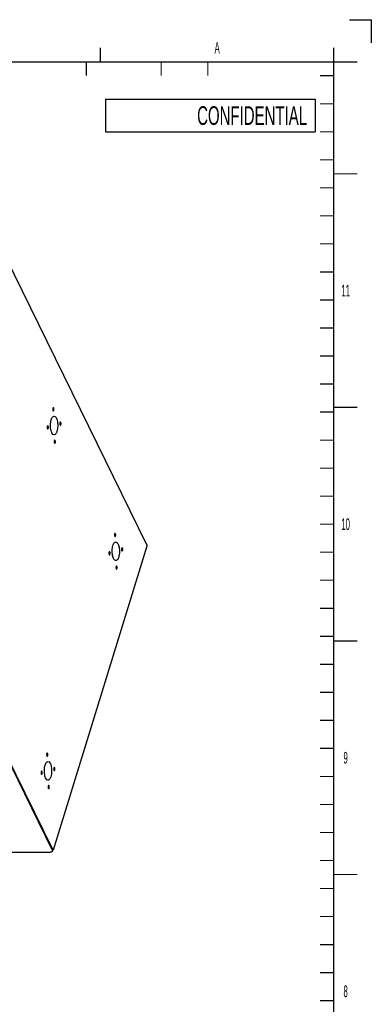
# Model space of a CAD drawing. Header units: millimetres. Extents: x -1 to 4195, y -1 to 2965.
# Tile 17 of 17: x 3819 to 4195, y 1911 to 2965. Entities that reach past the tile are written whole.
import ezdxf

# ---------------------------------------------------------------- set-up
doc = ezdxf.new("R2010")
doc.units = ezdxf.units.MM
doc.header["$LTSCALE"] = 231.275
doc.layers.get('0').update_dxf_attribs({"linetype": 'CONTINUOUS'})
doc.layers.add('02___PRT_ALL_AXES', color=7, linetype='CONTINUOUS')
doc.layers.add('7_ALL_FEATURES', color=7, linetype='CONTINUOUS')
doc.styles.get("Standard").update_dxf_attribs({"font": 'txt', "width": 0.5})
doc.styles.add('TEXTSTYLE_2', font='txt', dxfattribs={"width": 0.6})

msp = doc.modelspace()

# ---------------------------------------------------------------- linework, layer by layer
at = {"color": 7, "linetype": 'Continuous'}
for p, q in [((4171.7688, 2965), (4195, 2965)), ((4195, 2965), (4195, 2940.2833)), ((4154.9999, 42.5), (4154.9999, 2934.9999)), ((100.0001, 2920), (4180, 2920)), ((3910.5, 2880), (4135, 2880)), ((3910.5, 2880), (3910.5, 2845)), ((4135, 2880), (4135, 2845)), ((3910.5, 2845), (4135, 2845))]:
    msp.add_line(p, q, dxfattribs=at)
at = {"color": 2, "linetype": 'Continuous', "const_width": 1.25}
for points in [[(3904.9999, 2920), (3904.9999, 2934.9999)], [(3890, 2920), (3890, 2905)], [(3969.9999, 2920), (3969.9999, 2905)], [(4020, 2920), (4020, 2905)], [(4140, 2905), (4154.9999, 2905)], [(4140, 2874.9999), (4154.9999, 2874.9999)], [(4140, 2845), (4154.9999, 2845)], [(4140, 2814.9999), (4154.9999, 2814.9999)], [(4154.9999, 2800), (4180, 2800)], [(4140, 2785), (4154.9999, 2785)], [(4140, 2754.9999), (4154.9999, 2754.9999)], [(4140, 2725), (4154.9999, 2725)], [(4140, 2694.9999), (4154.9999, 2694.9999)], [(4140, 2665), (4154.9999, 2665)], [(4140, 2634.9999), (4154.9999, 2634.9999)], [(4140, 2605), (4154.9999, 2605)], [(4140, 2575), (4154.9999, 2575)], [(4180, 2550), (4154.9999, 2550)], [(4140, 2545), (4154.9999, 2545)], [(4140, 2515), (4154.9999, 2515)], [(4140, 2485), (4154.9999, 2485)], [(4140, 2455), (4154.9999, 2455)], [(4140, 2424.9999), (4154.9999, 2424.9999)], [(4140, 2395), (4154.9999, 2395)], [(4140, 2364.9999), (4154.9999, 2364.9999)], [(4140, 2335), (4154.9999, 2335)], [(4140, 2304.9999), (4154.9999, 2304.9999)], [(4180, 2299.9999), (4154.9999, 2299.9999)], [(4140, 2275), (4154.9999, 2275)], [(4140, 2244.9999), (4154.9999, 2244.9999)], [(4140, 2215), (4154.9999, 2215)], [(4140, 2184.9999), (4154.9999, 2184.9999)], [(4140, 2155), (4154.9999, 2155)], [(4140, 2124.9999), (4154.9999, 2124.9999)], [(4140, 2095), (4154.9999, 2095)], [(4140, 2064.9999), (4154.9999, 2064.9999)], [(4180, 2049.9999), (4154.9999, 2049.9999)], [(4140, 2035), (4154.9999, 2035)], [(4140, 2005), (4154.9999, 2005)], [(4140, 1975), (4154.9999, 1975)], [(4140, 1945), (4154.9999, 1945)], [(4140, 1915), (4154.9999, 1915)]]:
    msp.add_lwpolyline(points, dxfattribs=at)
at = {"color": 2, "linetype": 'Continuous'}
for points, knots in [([(3854.148, 2549.0558), (3854.1022, 2548.8736), (3854.0136, 2548.4994), (3853.9886, 2547.5966), (3854.2095, 2546.5706), (3854.6479, 2546.2624), (3854.9208, 2546.46), (3855.0223, 2546.6562), (3855.0947, 2546.7684), (3855.1349, 2546.9045), (3855.1648, 2546.9837)], [0, 0, 0, 0, 0.125, 0.25, 0.5, 0.75, 0.875, 0.90625, 0.9375, 1, 1, 1, 1]), ([(3855.1648, 2546.9837), (3855.2106, 2547.1659), (3855.2992, 2547.5401), (3855.3243, 2548.4428), (3855.1034, 2549.4688), (3854.6649, 2549.7771), (3854.392, 2549.5795), (3854.2905, 2549.3833), (3854.2181, 2549.2711), (3854.1779, 2549.135), (3854.148, 2549.0558)], [0, 0, 0, 0, 0.125, 0.25, 0.5, 0.75, 0.875, 0.90625, 0.9375, 1, 1, 1, 1]), ([(3849.069, 2529.9389), (3849.0335, 2529.9977), (3848.984, 2530.1044), (3848.9033, 2530.1727), (3848.7876, 2530.3057), (3848.5874, 2530.3259), (3848.3442, 2530.1324), (3848.1433, 2529.6941), (3848.0257, 2529.1077), (3848.0047, 2528.4374), (3848.0803, 2527.7993), (3848.2004, 2527.4815), (3848.2621, 2527.3278)], [0, 0, 0, 0, 0.0625, 0.09375, 0.125, 0.25, 0.375, 0.5, 0.625, 0.75, 0.875, 1, 1, 1, 1]), ([(3848.2621, 2527.3278), (3848.2976, 2527.2691), (3848.3472, 2527.1624), (3848.4279, 2527.0941), (3848.5435, 2526.9611), (3848.7438, 2526.9409), (3848.9869, 2527.1344), (3849.1879, 2527.5727), (3849.3055, 2528.1591), (3849.3264, 2528.8293), (3849.2509, 2529.4674), (3849.1307, 2529.7852), (3849.069, 2529.9389)], [0, 0, 0, 0, 0.0625, 0.09375, 0.125, 0.25, 0.375, 0.5, 0.625, 0.75, 0.875, 1, 1, 1, 1]), ([(3862.6093, 2533.9412), (3862.5738, 2534), (3862.5242, 2534.1067), (3862.4435, 2534.175), (3862.3278, 2534.308), (3862.1276, 2534.3281), (3861.8844, 2534.1347), (3861.6835, 2533.6964), (3861.5659, 2533.11), (3861.5449, 2532.4397), (3861.6205, 2531.8016), (3861.7407, 2531.4838), (3861.8024, 2531.3301)], [0, 0, 0, 0, 0.0625, 0.09375, 0.125, 0.25, 0.375, 0.5, 0.625, 0.75, 0.875, 1, 1, 1, 1]), ([(3861.8024, 2531.3301), (3861.8378, 2531.2713), (3861.8874, 2531.1647), (3861.9681, 2531.0963), (3862.0838, 2530.9634), (3862.284, 2530.9432), (3862.5272, 2531.1367), (3862.7281, 2531.575), (3862.8457, 2532.1614), (3862.8667, 2532.8316), (3862.7911, 2533.4697), (3862.6709, 2533.7875), (3862.6093, 2533.9412)], [0, 0, 0, 0, 0.0625, 0.09375, 0.125, 0.25, 0.375, 0.5, 0.625, 0.75, 0.875, 1, 1, 1, 1]), ([(3855.7066, 2514.2853), (3855.6608, 2514.1031), (3855.5722, 2513.729), (3855.5471, 2512.8262), (3855.768, 2511.8002), (3856.2065, 2511.492), (3856.4794, 2511.6896), (3856.5809, 2511.8857), (3856.6533, 2511.998), (3856.6935, 2512.1341), (3856.7234, 2512.2133)], [0, 0, 0, 0, 0.125, 0.25, 0.5, 0.75, 0.875, 0.90625, 0.9375, 1, 1, 1, 1]), ([(3856.7234, 2512.2133), (3856.7692, 2512.3955), (3856.8578, 2512.7697), (3856.8828, 2513.6724), (3856.6619, 2514.6984), (3856.2235, 2515.0067), (3855.9506, 2514.8091), (3855.8491, 2514.6129), (3855.7767, 2514.5007), (3855.7365, 2514.3645), (3855.7066, 2514.2853)], [0, 0, 0, 0, 0.125, 0.25, 0.5, 0.75, 0.875, 0.90625, 0.9375, 1, 1, 1, 1]), ([(3920.2404, 2414.3736), (3920.1946, 2414.1914), (3920.106, 2413.8172), (3920.081, 2412.9145), (3920.3019, 2411.8885), (3920.7403, 2411.5802), (3921.0132, 2411.7778), (3921.1147, 2411.974), (3921.1871, 2412.0862), (3921.2273, 2412.2224), (3921.2572, 2412.3016)], [0, 0, 0, 0, 0.125, 0.25, 0.5, 0.75, 0.875, 0.90625, 0.9375, 1, 1, 1, 1]), ([(3921.2572, 2412.3016), (3921.303, 2412.4838), (3921.3916, 2412.8579), (3921.4167, 2413.7607), (3921.1958, 2414.7867), (3920.7573, 2415.0949), (3920.4844, 2414.8973), (3920.3829, 2414.7012), (3920.3105, 2414.5889), (3920.2703, 2414.4528), (3920.2404, 2414.3736)], [0, 0, 0, 0, 0.125, 0.25, 0.5, 0.75, 0.875, 0.90625, 0.9375, 1, 1, 1, 1]), ([(3915.1614, 2395.2568), (3915.1259, 2395.3156), (3915.0764, 2395.4222), (3914.9957, 2395.4906), (3914.88, 2395.6235), (3914.6798, 2395.6437), (3914.4366, 2395.4502), (3914.2357, 2395.0119), (3914.1181, 2394.4256), (3914.0971, 2393.7553), (3914.1727, 2393.1172), (3914.2929, 2392.7994), (3914.3545, 2392.6457)], [0, 0, 0, 0, 0.0625, 0.09375, 0.125, 0.25, 0.375, 0.5, 0.625, 0.75, 0.875, 1, 1, 1, 1]), ([(3914.3545, 2392.6457), (3914.39, 2392.5869), (3914.4396, 2392.4803), (3914.5203, 2392.4119), (3914.6359, 2392.2789), (3914.8362, 2392.2588), (3915.0793, 2392.4523), (3915.2803, 2392.8905), (3915.3979, 2393.4769), (3915.4189, 2394.1472), (3915.3433, 2394.7853), (3915.2231, 2395.1031), (3915.1614, 2395.2568)], [0, 0, 0, 0, 0.0625, 0.09375, 0.125, 0.25, 0.375, 0.5, 0.625, 0.75, 0.875, 1, 1, 1, 1]), ([(3928.7017, 2399.2591), (3928.6662, 2399.3179), (3928.6166, 2399.4245), (3928.5359, 2399.4929), (3928.4203, 2399.6258), (3928.22, 2399.646), (3927.9769, 2399.4525), (3927.7759, 2399.0142), (3927.6583, 2398.4278), (3927.6373, 2397.7576), (3927.7129, 2397.1195), (3927.8331, 2396.8017), (3927.8948, 2396.648)], [0, 0, 0, 0, 0.0625, 0.09375, 0.125, 0.25, 0.375, 0.5, 0.625, 0.75, 0.875, 1, 1, 1, 1]), ([(3927.8948, 2396.648), (3927.9303, 2396.5892), (3927.9798, 2396.4825), (3928.0605, 2396.4142), (3928.1762, 2396.2812), (3928.3764, 2396.2611), (3928.6196, 2396.4545), (3928.8205, 2396.8928), (3928.9381, 2397.4792), (3928.9591, 2398.1495), (3928.8835, 2398.7876), (3928.7633, 2399.1054), (3928.7017, 2399.2591)], [0, 0, 0, 0, 0.0625, 0.09375, 0.125, 0.25, 0.375, 0.5, 0.625, 0.75, 0.875, 1, 1, 1, 1]), ([(3921.799, 2379.6032), (3921.7532, 2379.421), (3921.6646, 2379.0468), (3921.6395, 2378.1441), (3921.8604, 2377.1181), (3922.2989, 2376.8098), (3922.5718, 2377.0074), (3922.6733, 2377.2036), (3922.7457, 2377.3158), (3922.7859, 2377.4519), (3922.8158, 2377.5312)], [0, 0, 0, 0, 0.125, 0.25, 0.5, 0.75, 0.875, 0.90625, 0.9375, 1, 1, 1, 1]), ([(3922.8158, 2377.5312), (3922.8616, 2377.7134), (3922.9502, 2378.0875), (3922.9752, 2378.9903), (3922.7543, 2380.0163), (3922.3159, 2380.3245), (3922.043, 2380.1269), (3921.9415, 2379.9308), (3921.8691, 2379.8185), (3921.8289, 2379.6824), (3921.799, 2379.6032)], [0, 0, 0, 0, 0.125, 0.25, 0.5, 0.75, 0.875, 0.90625, 0.9375, 1, 1, 1, 1]), ([(3847.6205, 2179.3755), (3847.5747, 2179.1933), (3847.4861, 2178.8192), (3847.4611, 2177.9164), (3847.682, 2176.8904), (3848.1204, 2176.5822), (3848.3933, 2176.7797), (3848.4948, 2176.9759), (3848.5672, 2177.0882), (3848.6074, 2177.2243), (3848.6373, 2177.3035)], [0, 0, 0, 0, 0.125, 0.25, 0.5, 0.75, 0.875, 0.90625, 0.9375, 1, 1, 1, 1]), ([(3848.6373, 2177.3035), (3848.6831, 2177.4857), (3848.7717, 2177.8599), (3848.7968, 2178.7626), (3848.5759, 2179.7886), (3848.1374, 2180.0968), (3847.8645, 2179.8993), (3847.763, 2179.7031), (3847.6906, 2179.5908), (3847.6504, 2179.4547), (3847.6205, 2179.3755)], [0, 0, 0, 0, 0.125, 0.25, 0.5, 0.75, 0.875, 0.90625, 0.9375, 1, 1, 1, 1]), ([(3842.5415, 2160.2587), (3842.5061, 2160.3175), (3842.4565, 2160.4241), (3842.3758, 2160.4925), (3842.2601, 2160.6254), (3842.0599, 2160.6456), (3841.8167, 2160.4521), (3841.6158, 2160.0139), (3841.4982, 2159.4275), (3841.4772, 2158.7572), (3841.5528, 2158.1191), (3841.673, 2157.8013), (3841.7346, 2157.6476)], [0, 0, 0, 0, 0.0625, 0.09375, 0.125, 0.25, 0.375, 0.5, 0.625, 0.75, 0.875, 1, 1, 1, 1]), ([(3856.0818, 2164.261), (3856.0463, 2164.3198), (3855.9967, 2164.4264), (3855.916, 2164.4948), (3855.8004, 2164.6277), (3855.6001, 2164.6479), (3855.357, 2164.4544), (3855.156, 2164.0161), (3855.0384, 2163.4298), (3855.0175, 2162.7595), (3855.093, 2162.1214), (3855.2132, 2161.8036), (3855.2749, 2161.6499)], [0, 0, 0, 0, 0.0625, 0.09375, 0.125, 0.25, 0.375, 0.5, 0.625, 0.75, 0.875, 1, 1, 1, 1]), ([(3855.2749, 2161.6499), (3855.3104, 2161.5911), (3855.3599, 2161.4845), (3855.4406, 2161.4161), (3855.5563, 2161.2832), (3855.7565, 2161.263), (3855.9997, 2161.4565), (3856.2006, 2161.8947), (3856.3182, 2162.4811), (3856.3392, 2163.1514), (3856.2636, 2163.7895), (3856.1435, 2164.1073), (3856.0818, 2164.261)], [0, 0, 0, 0, 0.0625, 0.09375, 0.125, 0.25, 0.375, 0.5, 0.625, 0.75, 0.875, 1, 1, 1, 1]), ([(3841.7346, 2157.6476), (3841.7701, 2157.5888), (3841.8197, 2157.4822), (3841.9004, 2157.4138), (3842.016, 2157.2809), (3842.2163, 2157.2607), (3842.4594, 2157.4542), (3842.6604, 2157.8925), (3842.778, 2158.4788), (3842.799, 2159.1491), (3842.7234, 2159.7872), (3842.6032, 2160.105), (3842.5415, 2160.2587)], [0, 0, 0, 0, 0.0625, 0.09375, 0.125, 0.25, 0.375, 0.5, 0.625, 0.75, 0.875, 1, 1, 1, 1]), ([(3849.1791, 2144.6051), (3849.1333, 2144.4229), (3849.0447, 2144.0487), (3849.0196, 2143.146), (3849.2405, 2142.12), (3849.679, 2141.8118), (3849.9519, 2142.0093), (3850.0534, 2142.2055), (3850.1258, 2142.3178), (3850.166, 2142.4539), (3850.1959, 2142.5331)], [0, 0, 0, 0, 0.125, 0.25, 0.5, 0.75, 0.875, 0.90625, 0.9375, 1, 1, 1, 1]), ([(3850.1959, 2142.5331), (3850.2417, 2142.7153), (3850.3303, 2143.0895), (3850.3553, 2143.9922), (3850.1344, 2145.0182), (3849.696, 2145.3264), (3849.4231, 2145.1289), (3849.3216, 2144.9327), (3849.2492, 2144.8204), (3849.209, 2144.6843), (3849.1791, 2144.6051)], [0, 0, 0, 0, 0.125, 0.25, 0.5, 0.75, 0.875, 0.90625, 0.9375, 1, 1, 1, 1])]:
    msp.add_open_spline(points, degree=3, knots=knots, dxfattribs=at)
at = {"layer": '02___PRT_ALL_AXES', "color": 7, "linetype": 'Continuous'}
for points, knots in [([(3852.3853, 2536.8506), (3852.5532, 2537.394), (3853.0842, 2538.876), (3854.345, 2540.6348), (3855.4374, 2540.6344)], [0, 0, 0, 0, 0.342360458, 1, 1, 1, 1]), ([(3854.1584, 2547.5143), (3854.1768, 2547.3951), (3854.2413, 2547.0874), (3854.434, 2546.6458), (3854.6553, 2546.6448)], [0, 0, 0, 0, 0.352897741, 1, 1, 1, 1]), ([(3854.283, 2549.0048), (3854.2746, 2548.9838), (3854.2584, 2548.9407), (3854.2439, 2548.8969), (3854.237, 2548.8745)], [0, 0, 0, 0, 0.489890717, 1, 1, 1, 1]), ([(3854.4596, 2549.2985), (3854.4231, 2549.2613), (3854.3557, 2549.1669), (3854.3064, 2549.0629), (3854.283, 2549.0048)], [0, 0, 0, 0, 0.454032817, 1, 1, 1, 1]), ([(3854.6576, 2549.3947), (3854.6231, 2549.3949), (3854.5476, 2549.3752), (3854.4879, 2549.3273), (3854.4596, 2549.2985)], [0, 0, 0, 0, 0.460698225, 1, 1, 1, 1]), ([(3854.6553, 2546.6448), (3854.6898, 2546.6446), (3854.7653, 2546.6643), (3854.8249, 2546.7122), (3854.8532, 2546.741)], [0, 0, 0, 0, 0.460698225, 1, 1, 1, 1]), ([(3855.1544, 2548.5252), (3855.136, 2548.6444), (3855.0715, 2548.952), (3854.8788, 2549.3937), (3854.6576, 2549.3947)], [0, 0, 0, 0, 0.352897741, 1, 1, 1, 1]), ([(3854.8532, 2546.741), (3854.8897, 2546.7782), (3854.9572, 2546.8726), (3855.0064, 2546.9766), (3855.0298, 2547.0347)], [0, 0, 0, 0, 0.454032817, 1, 1, 1, 1]), ([(3855.0298, 2547.0347), (3855.0382, 2547.0556), (3855.0545, 2547.0988), (3855.0689, 2547.1426), (3855.0758, 2547.165)], [0, 0, 0, 0, 0.489890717, 1, 1, 1, 1]), ([(3855.4374, 2540.6344), (3856.2955, 2540.6341), (3857.569, 2539.281), (3858.424, 2537.2041), (3859.2469, 2533.9853), (3859.4778, 2529.6276), (3858.9958, 2526.0678), (3858.4861, 2524.4184)], [0, 0, 0, 0, 0.146295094, 0.258993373, 0.395264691, 0.70568773, 1, 1, 1, 1]), ([(3848.6667, 2530.0084), (3848.5164, 2530.009), (3848.3426, 2529.7668), (3848.2693, 2529.5629), (3848.2461, 2529.4881)], [0, 0, 0, 0, 0.657414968, 1, 1, 1, 1]), ([(3848.7441, 2529.9935), (3848.7316, 2529.9983), (3848.7061, 2530.0058), (3848.6797, 2530.0084), (3848.6667, 2530.0084)], [0, 0, 0, 0, 0.507572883, 1, 1, 1, 1]), ([(3848.9984, 2529.7105), (3848.9663, 2529.776), (3848.8994, 2529.8871), (3848.7962, 2529.9735), (3848.7441, 2529.9935)], [0, 0, 0, 0, 0.566543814, 1, 1, 1, 1]), ([(3855.434, 2520.6346), (3854.5759, 2520.6349), (3853.3024, 2521.9881), (3852.4474, 2524.065), (3851.6245, 2527.2838), (3851.3936, 2531.6415), (3851.8756, 2535.2013), (3852.3853, 2536.8506)], [0, 0, 0, 0, 0.146295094, 0.258993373, 0.395264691, 0.70568773, 1, 1, 1, 1]), ([(3862.207, 2534.0107), (3862.0567, 2534.0113), (3861.8828, 2533.769), (3861.8095, 2533.5652), (3861.7864, 2533.4904)], [0, 0, 0, 0, 0.657414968, 1, 1, 1, 1]), ([(3861.873, 2531.5586), (3861.9051, 2531.4931), (3861.972, 2531.382), (3862.0752, 2531.2956), (3862.1273, 2531.2755)], [0, 0, 0, 0, 0.566543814, 1, 1, 1, 1]), ([(3862.1273, 2531.2755), (3862.1398, 2531.2707), (3862.1652, 2531.2633), (3862.1917, 2531.2607), (3862.2047, 2531.2607)], [0, 0, 0, 0, 0.507572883, 1, 1, 1, 1]), ([(3862.2047, 2531.2607), (3862.355, 2531.2601), (3862.5288, 2531.5023), (3862.6021, 2531.7061), (3862.6252, 2531.781)], [0, 0, 0, 0, 0.657414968, 1, 1, 1, 1]), ([(3862.2843, 2533.9958), (3862.2719, 2534.0006), (3862.2464, 2534.008), (3862.22, 2534.0106), (3862.207, 2534.0107)], [0, 0, 0, 0, 0.507572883, 1, 1, 1, 1]), ([(3862.5387, 2533.7128), (3862.5065, 2533.7783), (3862.4397, 2533.8894), (3862.3365, 2533.9758), (3862.2843, 2533.9958)], [0, 0, 0, 0, 0.566543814, 1, 1, 1, 1]), ([(3848.3327, 2527.5563), (3848.3649, 2527.4908), (3848.4317, 2527.3797), (3848.5349, 2527.2933), (3848.587, 2527.2733)], [0, 0, 0, 0, 0.566543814, 1, 1, 1, 1]), ([(3848.587, 2527.2733), (3848.5995, 2527.2685), (3848.625, 2527.261), (3848.6514, 2527.2584), (3848.6644, 2527.2584)], [0, 0, 0, 0, 0.507572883, 1, 1, 1, 1]), ([(3848.6644, 2527.2584), (3848.8147, 2527.2578), (3848.9886, 2527.5), (3849.0619, 2527.7038), (3849.085, 2527.7787)], [0, 0, 0, 0, 0.657414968, 1, 1, 1, 1]), ([(3858.4861, 2524.4184), (3858.3182, 2523.8751), (3857.7872, 2522.393), (3856.5264, 2520.6342), (3855.434, 2520.6346)], [0, 0, 0, 0, 0.342360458, 1, 1, 1, 1]), ([(3855.717, 2512.7439), (3855.7354, 2512.6247), (3855.7999, 2512.317), (3855.9926, 2511.8753), (3856.2138, 2511.8744)], [0, 0, 0, 0, 0.352897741, 1, 1, 1, 1]), ([(3855.8416, 2514.2344), (3855.8332, 2514.2134), (3855.8169, 2514.1703), (3855.8025, 2514.1265), (3855.7955, 2514.104)], [0, 0, 0, 0, 0.489890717, 1, 1, 1, 1]), ([(3856.0182, 2514.5281), (3855.9817, 2514.4909), (3855.9142, 2514.3965), (3855.8649, 2514.2925), (3855.8416, 2514.2344)], [0, 0, 0, 0, 0.454032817, 1, 1, 1, 1]), ([(3856.2161, 2514.6243), (3856.1816, 2514.6244), (3856.1061, 2514.6048), (3856.0464, 2514.5569), (3856.0182, 2514.5281)], [0, 0, 0, 0, 0.460698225, 1, 1, 1, 1]), ([(3856.2138, 2511.8744), (3856.2483, 2511.8742), (3856.3238, 2511.8939), (3856.3835, 2511.9418), (3856.4118, 2511.9706)], [0, 0, 0, 0, 0.460698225, 1, 1, 1, 1]), ([(3856.7129, 2513.7547), (3856.6946, 2513.874), (3856.6301, 2514.1816), (3856.4374, 2514.6233), (3856.2161, 2514.6243)], [0, 0, 0, 0, 0.352897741, 1, 1, 1, 1]), ([(3856.4118, 2511.9706), (3856.4483, 2512.0078), (3856.5157, 2512.1022), (3856.565, 2512.2062), (3856.5884, 2512.2643)], [0, 0, 0, 0, 0.454032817, 1, 1, 1, 1]), ([(3856.5884, 2512.2643), (3856.5968, 2512.2852), (3856.613, 2512.3284), (3856.6275, 2512.3722), (3856.6344, 2512.3946)], [0, 0, 0, 0, 0.489890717, 1, 1, 1, 1]), ([(3920.3754, 2414.3226), (3920.367, 2414.3017), (3920.3508, 2414.2585), (3920.3363, 2414.2148), (3920.3294, 2414.1923)], [0, 0, 0, 0, 0.489890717, 1, 1, 1, 1]), ([(3920.552, 2414.6163), (3920.5155, 2414.5791), (3920.4481, 2414.4847), (3920.3988, 2414.3808), (3920.3754, 2414.3226)], [0, 0, 0, 0, 0.454032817, 1, 1, 1, 1]), ([(3920.75, 2414.7125), (3920.7155, 2414.7127), (3920.64, 2414.693), (3920.5803, 2414.6452), (3920.552, 2414.6163)], [0, 0, 0, 0, 0.460698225, 1, 1, 1, 1]), ([(3921.2468, 2413.843), (3921.2284, 2413.9623), (3921.1639, 2414.2699), (3920.9712, 2414.7116), (3920.75, 2414.7125)], [0, 0, 0, 0, 0.352897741, 1, 1, 1, 1]), ([(3918.4777, 2402.1685), (3918.6456, 2402.7118), (3919.1766, 2404.1939), (3920.4374, 2405.9527), (3921.5298, 2405.9523)], [0, 0, 0, 0, 0.342360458, 1, 1, 1, 1]), ([(3920.2509, 2412.8322), (3920.2692, 2412.7129), (3920.3337, 2412.4053), (3920.5264, 2411.9636), (3920.7477, 2411.9626)], [0, 0, 0, 0, 0.352897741, 1, 1, 1, 1]), ([(3920.7477, 2411.9626), (3920.7822, 2411.9625), (3920.8577, 2411.9821), (3920.9173, 2412.03), (3920.9456, 2412.0588)], [0, 0, 0, 0, 0.460698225, 1, 1, 1, 1]), ([(3920.9456, 2412.0588), (3920.9821, 2412.096), (3921.0496, 2412.1904), (3921.0989, 2412.2944), (3921.1222, 2412.3525)], [0, 0, 0, 0, 0.454032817, 1, 1, 1, 1]), ([(3921.1222, 2412.3525), (3921.1306, 2412.3735), (3921.1469, 2412.4166), (3921.1613, 2412.4604), (3921.1682, 2412.4829)], [0, 0, 0, 0, 0.489890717, 1, 1, 1, 1]), ([(3921.5298, 2405.9523), (3922.3879, 2405.952), (3923.6614, 2404.5989), (3924.5164, 2402.5219), (3925.3393, 2399.3032), (3925.5702, 2394.9454), (3925.0882, 2391.3856), (3924.5785, 2389.7363)], [0, 0, 0, 0, 0.146295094, 0.258993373, 0.395264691, 0.70568773, 1, 1, 1, 1]), ([(3914.7591, 2395.3262), (3914.6088, 2395.3269), (3914.435, 2395.0846), (3914.3617, 2394.8808), (3914.3385, 2394.8059)], [0, 0, 0, 0, 0.657414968, 1, 1, 1, 1]), ([(3914.4251, 2392.8742), (3914.4573, 2392.8086), (3914.5241, 2392.6975), (3914.6273, 2392.6111), (3914.6794, 2392.5911)], [0, 0, 0, 0, 0.566543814, 1, 1, 1, 1]), ([(3914.6794, 2392.5911), (3914.6919, 2392.5863), (3914.7174, 2392.5789), (3914.7438, 2392.5763), (3914.7568, 2392.5762)], [0, 0, 0, 0, 0.507572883, 1, 1, 1, 1]), ([(3914.7568, 2392.5762), (3914.9071, 2392.5756), (3915.081, 2392.8179), (3915.1543, 2393.0217), (3915.1774, 2393.0965)], [0, 0, 0, 0, 0.657414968, 1, 1, 1, 1]), ([(3914.8365, 2395.3114), (3914.824, 2395.3162), (3914.7985, 2395.3236), (3914.7721, 2395.3262), (3914.7591, 2395.3262)], [0, 0, 0, 0, 0.507572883, 1, 1, 1, 1]), ([(3915.0908, 2395.0283), (3915.0587, 2395.0938), (3914.9918, 2395.2049), (3914.8886, 2395.2913), (3914.8365, 2395.3114)], [0, 0, 0, 0, 0.566543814, 1, 1, 1, 1]), ([(3921.5264, 2385.9525), (3920.6683, 2385.9528), (3919.3948, 2387.3059), (3918.5398, 2389.3828), (3917.7169, 2392.6016), (3917.486, 2396.9593), (3917.968, 2400.5192), (3918.4777, 2402.1685)], [0, 0, 0, 0, 0.146295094, 0.258993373, 0.395264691, 0.70568773, 1, 1, 1, 1]), ([(3928.2994, 2399.3285), (3928.1491, 2399.3291), (3927.9752, 2399.0869), (3927.9019, 2398.8831), (3927.8788, 2398.8082)], [0, 0, 0, 0, 0.657414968, 1, 1, 1, 1]), ([(3927.9654, 2396.8764), (3927.9975, 2396.8109), (3928.0644, 2396.6998), (3928.1676, 2396.6134), (3928.2197, 2396.5934)], [0, 0, 0, 0, 0.566543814, 1, 1, 1, 1]), ([(3928.2197, 2396.5934), (3928.2322, 2396.5886), (3928.2577, 2396.5812), (3928.2841, 2396.5786), (3928.2971, 2396.5785)], [0, 0, 0, 0, 0.507572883, 1, 1, 1, 1]), ([(3928.2971, 2396.5785), (3928.4474, 2396.5779), (3928.6212, 2396.8202), (3928.6945, 2397.024), (3928.7177, 2397.0988)], [0, 0, 0, 0, 0.657414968, 1, 1, 1, 1]), ([(3928.3768, 2399.3137), (3928.3643, 2399.3185), (3928.3388, 2399.3259), (3928.3124, 2399.3285), (3928.2994, 2399.3285)], [0, 0, 0, 0, 0.507572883, 1, 1, 1, 1]), ([(3928.6311, 2399.0306), (3928.5989, 2399.0961), (3928.5321, 2399.2072), (3928.4289, 2399.2936), (3928.3768, 2399.3137)], [0, 0, 0, 0, 0.566543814, 1, 1, 1, 1]), ([(3924.5785, 2389.7363), (3924.4106, 2389.1929), (3923.8796, 2387.7109), (3922.6188, 2385.9521), (3921.5264, 2385.9525)], [0, 0, 0, 0, 0.342360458, 1, 1, 1, 1]), ([(3921.8094, 2378.0618), (3921.8278, 2377.9425), (3921.8923, 2377.6349), (3922.085, 2377.1932), (3922.3062, 2377.1922)], [0, 0, 0, 0, 0.352897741, 1, 1, 1, 1]), ([(3921.934, 2379.5522), (3921.9256, 2379.5313), (3921.9093, 2379.4881), (3921.8949, 2379.4443), (3921.888, 2379.4219)], [0, 0, 0, 0, 0.489890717, 1, 1, 1, 1]), ([(3922.1106, 2379.8459), (3922.0741, 2379.8087), (3922.0066, 2379.7143), (3921.9573, 2379.6103), (3921.934, 2379.5522)], [0, 0, 0, 0, 0.454032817, 1, 1, 1, 1]), ([(3922.3085, 2379.9421), (3922.274, 2379.9423), (3922.1985, 2379.9226), (3922.1389, 2379.8747), (3922.1106, 2379.8459)], [0, 0, 0, 0, 0.460698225, 1, 1, 1, 1]), ([(3922.3062, 2377.1922), (3922.3407, 2377.1921), (3922.4162, 2377.2117), (3922.4759, 2377.2596), (3922.5042, 2377.2884)], [0, 0, 0, 0, 0.460698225, 1, 1, 1, 1]), ([(3922.8053, 2379.0726), (3922.787, 2379.1918), (3922.7225, 2379.4995), (3922.5298, 2379.9411), (3922.3085, 2379.9421)], [0, 0, 0, 0, 0.352897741, 1, 1, 1, 1]), ([(3922.5042, 2377.2884), (3922.5407, 2377.3256), (3922.6081, 2377.42), (3922.6574, 2377.524), (3922.6808, 2377.5821)], [0, 0, 0, 0, 0.454032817, 1, 1, 1, 1]), ([(3922.6808, 2377.5821), (3922.6892, 2377.6031), (3922.7054, 2377.6462), (3922.7199, 2377.69), (3922.7268, 2377.7125)], [0, 0, 0, 0, 0.489890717, 1, 1, 1, 1]), ([(3847.631, 2177.8341), (3847.6493, 2177.7148), (3847.7138, 2177.4072), (3847.9065, 2176.9655), (3848.1278, 2176.9645)], [0, 0, 0, 0, 0.352897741, 1, 1, 1, 1]), ([(3847.7555, 2179.3246), (3847.7471, 2179.3036), (3847.7309, 2179.2605), (3847.7164, 2179.2167), (3847.7095, 2179.1942)], [0, 0, 0, 0, 0.489890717, 1, 1, 1, 1]), ([(3847.9321, 2179.6183), (3847.8956, 2179.5811), (3847.8282, 2179.4867), (3847.7789, 2179.3827), (3847.7555, 2179.3246)], [0, 0, 0, 0, 0.454032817, 1, 1, 1, 1]), ([(3848.1301, 2179.7145), (3848.0956, 2179.7146), (3848.0201, 2179.695), (3847.9604, 2179.6471), (3847.9321, 2179.6183)], [0, 0, 0, 0, 0.460698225, 1, 1, 1, 1]), ([(3848.1278, 2176.9645), (3848.1623, 2176.9644), (3848.2378, 2176.9841), (3848.2975, 2177.0319), (3848.3257, 2177.0608)], [0, 0, 0, 0, 0.460698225, 1, 1, 1, 1]), ([(3848.6269, 2178.8449), (3848.6085, 2178.9642), (3848.544, 2179.2718), (3848.3513, 2179.7135), (3848.1301, 2179.7145)], [0, 0, 0, 0, 0.352897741, 1, 1, 1, 1]), ([(3848.3257, 2177.0608), (3848.3622, 2177.098), (3848.4297, 2177.1923), (3848.479, 2177.2963), (3848.5023, 2177.3545)], [0, 0, 0, 0, 0.454032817, 1, 1, 1, 1]), ([(3848.5023, 2177.3545), (3848.5107, 2177.3754), (3848.527, 2177.4186), (3848.5414, 2177.4623), (3848.5484, 2177.4848)], [0, 0, 0, 0, 0.489890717, 1, 1, 1, 1]), ([(3848.9065, 2150.9544), (3848.0484, 2150.9547), (3846.7749, 2152.3078), (3845.9199, 2154.3847), (3845.097, 2157.6035), (3844.8661, 2161.9612), (3845.3481, 2165.5211), (3845.8578, 2167.1704)], [0, 0, 0, 0, 0.146295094, 0.258993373, 0.395264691, 0.70568773, 1, 1, 1, 1]), ([(3845.8578, 2167.1704), (3846.0257, 2167.7137), (3846.5567, 2169.1958), (3847.8175, 2170.9546), (3848.9099, 2170.9542)], [0, 0, 0, 0, 0.342360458, 1, 1, 1, 1]), ([(3848.9099, 2170.9542), (3849.768, 2170.9539), (3851.0415, 2169.6008), (3851.8965, 2167.5239), (3852.7194, 2164.3051), (3852.9503, 2159.9474), (3852.4683, 2156.3875), (3851.9586, 2154.7382)], [0, 0, 0, 0, 0.146295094, 0.258993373, 0.395264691, 0.70568773, 1, 1, 1, 1]), ([(3855.6795, 2164.3305), (3855.5292, 2164.3311), (3855.3553, 2164.0888), (3855.282, 2163.885), (3855.2589, 2163.8102)], [0, 0, 0, 0, 0.657414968, 1, 1, 1, 1]), ([(3855.3455, 2161.8784), (3855.3776, 2161.8128), (3855.4445, 2161.7018), (3855.5477, 2161.6154), (3855.5998, 2161.5953)], [0, 0, 0, 0, 0.566543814, 1, 1, 1, 1]), ([(3855.5998, 2161.5953), (3855.6123, 2161.5905), (3855.6378, 2161.5831), (3855.6642, 2161.5805), (3855.6772, 2161.5804)], [0, 0, 0, 0, 0.507572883, 1, 1, 1, 1]), ([(3855.6772, 2161.5804), (3855.8275, 2161.5798), (3856.0013, 2161.8221), (3856.0746, 2162.0259), (3856.0978, 2162.1007)], [0, 0, 0, 0, 0.657414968, 1, 1, 1, 1]), ([(3855.7569, 2164.3156), (3855.7444, 2164.3204), (3855.7189, 2164.3278), (3855.6925, 2164.3304), (3855.6795, 2164.3305)], [0, 0, 0, 0, 0.507572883, 1, 1, 1, 1]), ([(3856.0112, 2164.0325), (3855.979, 2164.0981), (3855.9122, 2164.2091), (3855.809, 2164.2955), (3855.7569, 2164.3156)], [0, 0, 0, 0, 0.566543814, 1, 1, 1, 1]), ([(3842.1392, 2160.3282), (3841.9889, 2160.3288), (3841.8151, 2160.0865), (3841.7418, 2159.8827), (3841.7187, 2159.8079)], [0, 0, 0, 0, 0.657414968, 1, 1, 1, 1]), ([(3841.8052, 2157.8761), (3841.8374, 2157.8106), (3841.9042, 2157.6995), (3842.0074, 2157.6131), (3842.0596, 2157.593)], [0, 0, 0, 0, 0.566543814, 1, 1, 1, 1]), ([(3842.0596, 2157.593), (3842.072, 2157.5882), (3842.0975, 2157.5808), (3842.1239, 2157.5782), (3842.1369, 2157.5781)], [0, 0, 0, 0, 0.507572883, 1, 1, 1, 1]), ([(3842.1369, 2157.5781), (3842.2872, 2157.5775), (3842.4611, 2157.8198), (3842.5344, 2158.0236), (3842.5575, 2158.0984)], [0, 0, 0, 0, 0.657414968, 1, 1, 1, 1]), ([(3842.2166, 2160.3133), (3842.2041, 2160.3181), (3842.1787, 2160.3255), (3842.1522, 2160.3281), (3842.1392, 2160.3282)], [0, 0, 0, 0, 0.507572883, 1, 1, 1, 1]), ([(3842.4709, 2160.0302), (3842.4388, 2160.0958), (3842.3719, 2160.2068), (3842.2687, 2160.2932), (3842.2166, 2160.3133)], [0, 0, 0, 0, 0.566543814, 1, 1, 1, 1]), ([(3851.9586, 2154.7382), (3851.7907, 2154.1949), (3851.2597, 2152.7128), (3849.9989, 2150.954), (3848.9065, 2150.9544)], [0, 0, 0, 0, 0.342360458, 1, 1, 1, 1]), ([(3849.1895, 2143.0637), (3849.2079, 2142.9444), (3849.2724, 2142.6368), (3849.4651, 2142.1951), (3849.6863, 2142.1941)], [0, 0, 0, 0, 0.352897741, 1, 1, 1, 1]), ([(3849.3141, 2144.5541), (3849.3057, 2144.5332), (3849.2894, 2144.49), (3849.275, 2144.4463), (3849.2681, 2144.4238)], [0, 0, 0, 0, 0.489890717, 1, 1, 1, 1]), ([(3849.4907, 2144.8478), (3849.4542, 2144.8106), (3849.3867, 2144.7163), (3849.3375, 2144.6123), (3849.3141, 2144.5541)], [0, 0, 0, 0, 0.454032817, 1, 1, 1, 1]), ([(3849.6886, 2144.9441), (3849.6541, 2144.9442), (3849.5786, 2144.9246), (3849.519, 2144.8767), (3849.4907, 2144.8478)], [0, 0, 0, 0, 0.460698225, 1, 1, 1, 1]), ([(3849.6863, 2142.1941), (3849.7208, 2142.194), (3849.7963, 2142.2136), (3849.856, 2142.2615), (3849.8843, 2142.2904)], [0, 0, 0, 0, 0.460698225, 1, 1, 1, 1]), ([(3850.1855, 2144.0745), (3850.1671, 2144.1938), (3850.1026, 2144.5014), (3849.9099, 2144.9431), (3849.6886, 2144.9441)], [0, 0, 0, 0, 0.352897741, 1, 1, 1, 1]), ([(3849.8843, 2142.2904), (3849.9208, 2142.3275), (3849.9882, 2142.4219), (3850.0375, 2142.5259), (3850.0609, 2142.584)], [0, 0, 0, 0, 0.454032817, 1, 1, 1, 1]), ([(3850.0609, 2142.584), (3850.0693, 2142.605), (3850.0855, 2142.6481), (3850.1, 2142.6919), (3850.1069, 2142.7144)], [0, 0, 0, 0, 0.489890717, 1, 1, 1, 1])]:
    msp.add_open_spline(points, degree=3, knots=knots, dxfattribs=at)
for points in [[(3854.237, 2548.8745), (3854.1029, 2548.4406), (3854.0892, 2547.9632), (3854.1584, 2547.5143)], [(3855.0758, 2547.165), (3855.2099, 2547.5989), (3855.2236, 2548.0763), (3855.1544, 2548.5252)], [(3848.2461, 2529.4881), (3848.181, 2529.2772), (3848.1487, 2529.0554), (3848.1359, 2528.8351)], [(3849.1635, 2529.1388), (3849.1332, 2529.3348), (3849.0858, 2529.5324), (3848.9984, 2529.7105)], [(3861.6762, 2532.8373), (3861.6625, 2532.6018), (3861.6718, 2532.3634), (3861.7078, 2532.1303)], [(3861.7864, 2533.4904), (3861.7212, 2533.2795), (3861.6889, 2533.0577), (3861.6762, 2532.8373)], [(3861.7078, 2532.1303), (3861.7381, 2531.9342), (3861.7856, 2531.7367), (3861.873, 2531.5586)], [(3862.7038, 2533.1411), (3862.6735, 2533.3371), (3862.626, 2533.5347), (3862.5387, 2533.7128)], [(3862.6252, 2531.781), (3862.6904, 2531.9919), (3862.7227, 2532.2136), (3862.7355, 2532.434)], [(3862.7355, 2532.434), (3862.7491, 2532.6695), (3862.7398, 2532.9079), (3862.7038, 2533.1411)], [(3848.1359, 2528.8351), (3848.1223, 2528.5995), (3848.1316, 2528.3611), (3848.1676, 2528.128)], [(3848.1676, 2528.128), (3848.1979, 2527.932), (3848.2454, 2527.7344), (3848.3327, 2527.5563)], [(3849.085, 2527.7787), (3849.1502, 2527.9896), (3849.1825, 2528.2113), (3849.1952, 2528.4317)], [(3849.1952, 2528.4317), (3849.2089, 2528.6673), (3849.1996, 2528.9056), (3849.1635, 2529.1388)], [(3855.7955, 2514.104), (3855.6615, 2513.6702), (3855.6478, 2513.1927), (3855.717, 2512.7439)], [(3856.6344, 2512.3946), (3856.7685, 2512.8285), (3856.7822, 2513.3059), (3856.7129, 2513.7547)], [(3920.3294, 2414.1923), (3920.1953, 2413.7584), (3920.1816, 2413.281), (3920.2509, 2412.8322)], [(3921.1682, 2412.4829), (3921.3023, 2412.9168), (3921.316, 2413.3942), (3921.2468, 2413.843)], [(3914.2283, 2394.1529), (3914.2147, 2393.9174), (3914.224, 2393.679), (3914.26, 2393.4458)], [(3914.3385, 2394.8059), (3914.2734, 2394.595), (3914.2411, 2394.3733), (3914.2283, 2394.1529)], [(3914.26, 2393.4458), (3914.2903, 2393.2498), (3914.3378, 2393.0522), (3914.4251, 2392.8742)], [(3915.2559, 2394.4566), (3915.2256, 2394.6527), (3915.1782, 2394.8502), (3915.0908, 2395.0283)], [(3915.1774, 2393.0965), (3915.2426, 2393.3074), (3915.2749, 2393.5292), (3915.2876, 2393.7496)], [(3915.2876, 2393.7496), (3915.3013, 2393.9851), (3915.292, 2394.2235), (3915.2559, 2394.4566)], [(3927.7686, 2398.1552), (3927.7549, 2397.9197), (3927.7642, 2397.6813), (3927.8003, 2397.4481)], [(3927.8788, 2398.8082), (3927.8136, 2398.5973), (3927.7813, 2398.3756), (3927.7686, 2398.1552)], [(3927.8003, 2397.4481), (3927.8306, 2397.2521), (3927.878, 2397.0545), (3927.9654, 2396.8764)], [(3928.7962, 2398.4589), (3928.7659, 2398.655), (3928.7184, 2398.8525), (3928.6311, 2399.0306)], [(3928.7177, 2397.0988), (3928.7828, 2397.3097), (3928.8151, 2397.5315), (3928.8279, 2397.7519)], [(3928.8279, 2397.7519), (3928.8415, 2397.9874), (3928.8322, 2398.2258), (3928.7962, 2398.4589)], [(3921.888, 2379.4219), (3921.7539, 2378.988), (3921.7402, 2378.5106), (3921.8094, 2378.0618)], [(3922.7268, 2377.7125), (3922.8609, 2378.1463), (3922.8746, 2378.6238), (3922.8053, 2379.0726)], [(3847.7095, 2179.1942), (3847.5754, 2178.7603), (3847.5617, 2178.2829), (3847.631, 2177.8341)], [(3848.5484, 2177.4848), (3848.6824, 2177.9187), (3848.6961, 2178.3961), (3848.6269, 2178.8449)], [(3855.1487, 2163.1571), (3855.135, 2162.9216), (3855.1443, 2162.6832), (3855.1804, 2162.45)], [(3855.2589, 2163.8102), (3855.1937, 2163.5992), (3855.1614, 2163.3775), (3855.1487, 2163.1571)], [(3855.1804, 2162.45), (3855.2107, 2162.254), (3855.2581, 2162.0564), (3855.3455, 2161.8784)], [(3856.1763, 2163.4609), (3856.146, 2163.6569), (3856.0985, 2163.8545), (3856.0112, 2164.0325)], [(3856.0978, 2162.1007), (3856.1629, 2162.3117), (3856.1952, 2162.5334), (3856.208, 2162.7538)], [(3856.208, 2162.7538), (3856.2216, 2162.9893), (3856.2123, 2163.2277), (3856.1763, 2163.4609)], [(3841.6084, 2159.1548), (3841.5948, 2158.9193), (3841.6041, 2158.6809), (3841.6401, 2158.4477)], [(3841.7187, 2159.8079), (3841.6535, 2159.597), (3841.6212, 2159.3752), (3841.6084, 2159.1548)], [(3841.6401, 2158.4477), (3841.6704, 2158.2517), (3841.7179, 2158.0541), (3841.8052, 2157.8761)], [(3842.636, 2159.4586), (3842.6058, 2159.6546), (3842.5583, 2159.8522), (3842.4709, 2160.0302)], [(3842.5575, 2158.0984), (3842.6227, 2158.3094), (3842.655, 2158.5311), (3842.6677, 2158.7515)], [(3842.6677, 2158.7515), (3842.6814, 2158.987), (3842.6721, 2159.2254), (3842.636, 2159.4586)], [(3849.2681, 2144.4238), (3849.134, 2143.9899), (3849.1203, 2143.5125), (3849.1895, 2143.0637)], [(3850.1069, 2142.7144), (3850.241, 2143.1483), (3850.2547, 2143.6257), (3850.1855, 2144.0745)]]:
    msp.add_open_spline(points, degree=3, dxfattribs=at)
at = {"layer": '7_ALL_FEATURES', "color": 7, "linetype": 'Continuous'}
for p, q in [((3954.7138, 2402.7958), (3783.2548, 2752.1924)), ((3853.469, 2076.4096), (3682.0101, 2425.8062)), ((3853.9536, 2076.736), (3682.4947, 2426.1326)), ((3954.8569, 2401.5656), (3854.297, 2076.1537)), ((3475.059, 2074.0786), (3851.1589, 2074.0786)), ((3851.1589, 2074.0786), (3852.1429, 2074.1864))]:
    msp.add_line(p, q, dxfattribs=at)
for points in [[(3954.7138, 2402.7958), (3954.8953, 2402.4258), (3954.9788, 2401.9617), (3954.8576, 2401.5678)], [(3853.6439, 2075.5179), (3853.6805, 2075.8186), (3853.6025, 2076.1377), (3853.469, 2076.4096)], [(3854.0968, 2075.5058), (3854.2189, 2075.9002), (3854.1355, 2076.3654), (3853.9536, 2076.736)], [(3852.7583, 2074.3429), (3853.1138, 2074.4579), (3853.4653, 2074.6392), (3853.7283, 2074.9045)], [(3853.7283, 2074.9045), (3853.8938, 2075.0715), (3854.0273, 2075.2813), (3854.0968, 2075.5058)]]:
    msp.add_open_spline(points, degree=3, dxfattribs=at)
msp.add_open_spline([(3852.143, 2074.1863), (3852.3454, 2074.2341), (3852.9984, 2074.4335), (3853.5854, 2075.0382), (3853.6439, 2075.5179)], degree=3, knots=[0, 0, 0, 0, 0.300878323, 1, 1, 1, 1], dxfattribs=at)

# ---------------------------------------------------------------- texts
at = {"color": 2, "linetype": 'Continuous', "char_height": 12.5, "attachment_point": 2, "line_spacing_factor": 0.9}
for s, insert, width in [('A', (4029.9999, 2941.25), 6.25), ('11', (4167.5, 2681.25), 12.5), ('10', (4167.5, 2431.25), 12.5), ('9', (4167.5, 2181.25), 6.25), ('8', (4167.5, 1931.25), 6.25)]:
    msp.add_mtext(s, dxfattribs=dict(at, insert=insert, width=width))
at = {"color": 7, "linetype": 'Continuous', "insert": (4126.2479, 2872.3701), "char_height": 20, "width": 311.132812, "attachment_point": 3, "line_spacing_factor": 0.9, "style": 'TEXTSTYLE_2'}
msp.add_mtext('CONFIDENTIAL', dxfattribs=at)

doc.saveas('drawing.dxf')
